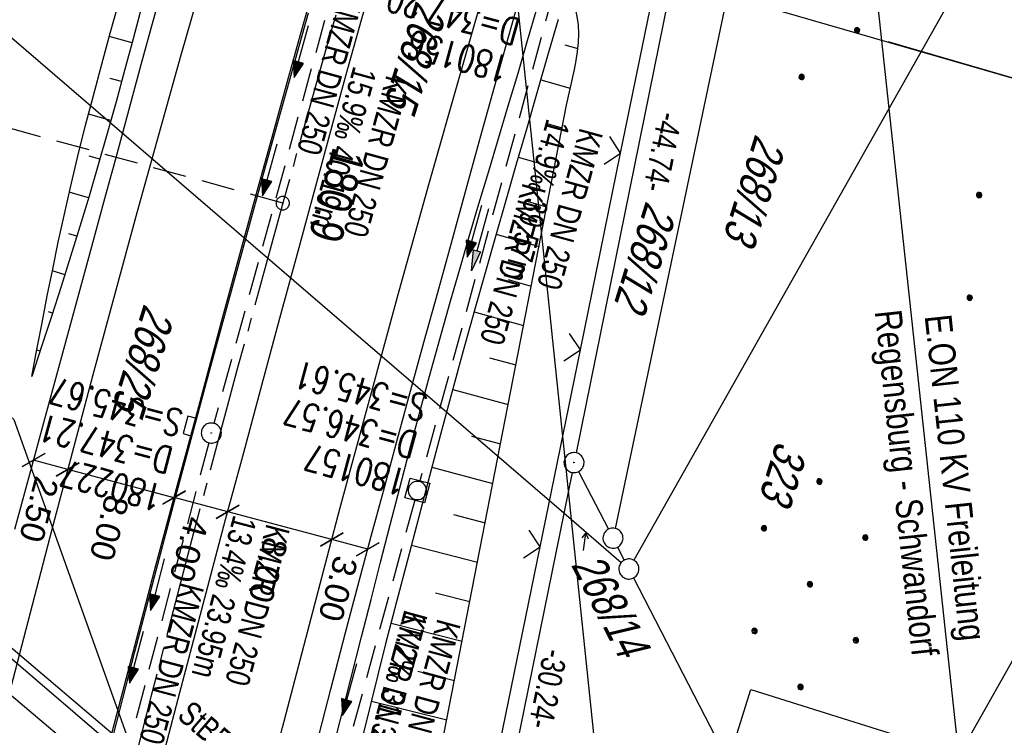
# Model space of a CAD drawing. Extents: x 507679 to 508175, y 445771 to 446563.
# Tile 7 of 43: x 507823 to 507896, y 445900 to 445953. Entities that reach past the tile are written whole.
import ezdxf

# ---------------------------------------------------------------- set-up
doc = ezdxf.new("R2010")
doc.units = 0
doc.header["$LTSCALE"] = 10
doc.header["$MEASUREMENT"] = 0
for name, pattern in [('ACHSE', [5.5, 4, -0.5, 0.5, -0.5]), ('AUSGEZOGEN', [0]), ('LT00', [0]), ('LT17', [0.15, 0.1, -0.05]), ('STRICHLINIE2', [0.375, 0.25, -0.125])]:
    doc.linetypes.add(name, pattern=pattern)
doc.layers.get('0').update_dxf_attribs({"linetype": 'LT00'})
for name, color, linetype in [('--EK_BW_TEXT_A', 20, 'LT00'), ('--EK_FBR', 250, 'LT00'), ('--EK_Halt-Pfeil', 4, 'LT00'), ('--EK_Haltung', 7, 'STRICHLINIE2'), ('--EK_Haltung-Text', 140, 'LT00'), ('--EK_Schacht-Text', 5, 'LT00'), ('--EK_ST-93-1', 30, 'LT17'), ('--EL_DFK_AB_L', 21, 'LT00'), ('--EL_DFK_AB_P', 7, 'LT00'), ('--EL_Halt-Pfeil', 4, 'LT00'), ('--EL_Haltung', 182, 'STRICHLINIE2'), ('--EL_Haltung-Text', 182, 'LT00'), ('-AX-093', 35, 'ACHSE'), ('-GRA-40O', 11, 'Continuous'), ('-ST-93-1', 250, 'LT00'), ('ABSTAND', 8, 'LT00'), ('BEMAßUNG', 255, 'Continuous'), ('DFK_AB_L', 21, 'LT00'), ('DFK_AB_P', 7, 'LT00'), ('DFK_FLUR_NR', 250, 'LT00'), ('DFK_FLURNR_PFEIL', 250, 'LT00'), ('DFK_GZPKT', 250, 'LT00'), ('DFK_KATASTER', 250, 'LT00'), ('DFK_NUTZUNG', 250, 'LT00'), ('PFEIL', 140, 'AUSGEZOGEN'), ('STROM_FREILTG', 80, 'STROMFREILEITUNG'), ('STROM_TEXT', 80, 'Continuous'), ('V128_AFBR_BAB', 250, 'LT00'), ('V128_BOESCH', 250, 'LT00'), ('V128_BOSCHUNG', 250, 'LT00'), ('V128_BR_KAPPE', 30, 'LT00'), ('V128_GRABEN', 250, 'LT00'), ('V128_H_BORD', 8, 'LT00'), ('V128_KA_MULD', 182, 'LT00'), ('V128_KA_PRUF', 182, 'LT00'), ('V128_LD_MARK', 250, 'LT00'), ('V128_SINKK', 182, 'LT00'), ('V128_ZAUN', 40, 'LT00')]:
    doc.layers.add(name, color=color, linetype=linetype)
doc.styles.add('Arial', font='ARIAL.TTF')
doc.styles.add('Beschrift', font='ARIAL.TTF')
doc.styles.add('Haltungsbeschriftung', font='ARIAL.TTF', dxfattribs={"width": 0.75})
doc.styles.add('schachtbeschriftung', font='romans.shx', dxfattribs={"width": 0.75, "height": 2})
doc.styles.get("Standard").update_dxf_attribs({"font": 'ARIAL.TTF'})
doc.styles.add('Strom', font='txt-alt.shx')
doc.styles.add('Versorgungsltg', font='ARIAL.TTF', dxfattribs={"width": 0.8, "height": 2})
doc.linetypes.add('STROMFREILEITUNG', pattern='A,12.7,-5.5,["xx",Strom,S=2.5,R=0,X=-2.6,Y=-0.85],-4.35', length=22.55)

# ---------------------------------------------------------------- blocks, each defined once
blk = doc.blocks.new('SYMB7060')
at = {"color": 0, "linetype": 'ByBlock'}
for p, q in [((-0.26, 0), (0, 0)), ((-0.08, 0.045), (0, 0)), ((0, 0), (-0.08, -0.045))]:
    blk.add_line(p, q, dxfattribs=at)
blk = doc.blocks.new('SYMB7010')
at = {"color": 0, "linetype": 'ByBlock'}
for points in [[(-0.031408, 0.499213), (-0.093728, 0.49134), (-0.15457, 0.475719), (-0.212975, 0.452595), (-0.268021, 0.422333), (-0.31884, 0.385411), (-0.36463, 0.342411), (-0.40467, 0.29401), (-0.438329, 0.240973), (-0.465074, 0.184136), (-0.484486, 0.124395), (-0.496256, 0.062692), (-0.5002, 0)], [(0.5002, 0), (0.496256, 0.062692), (0.484485, 0.124395), (0.465074, 0.184136), (0.438329, 0.240973), (0.40467, 0.29401), (0.36463, 0.342411), (0.31884, 0.385411), (0.268021, 0.422333), (0.212975, 0.452595), (0.15457, 0.475719), (0.093728, 0.49134), (0.031408, 0.499213), (-0.031408, 0.499213)], [(-0.5002, 0), (-0.496256, -0.062692), (-0.484486, -0.124395), (-0.465075, -0.184136), (-0.438329, -0.240973), (-0.404671, -0.29401), (-0.36463, -0.342411), (-0.31884, -0.385411), (-0.268021, -0.422333), (-0.212975, -0.452595), (-0.154571, -0.475719), (-0.093728, -0.49134), (-0.031408, -0.499213), (0.031408, -0.499213)], [(0.031408, -0.499213), (0.093728, -0.491341), (0.15457, -0.475719), (0.212975, -0.452595), (0.268021, -0.422333), (0.31884, -0.385411), (0.36463, -0.342411), (0.404671, -0.294011), (0.438329, -0.240974), (0.465075, -0.184136), (0.484486, -0.124395), (0.496256, -0.062692), (0.500201, 0)]]:
    blk.add_lwpolyline(points, dxfattribs=at)
blk = doc.blocks.new('Ackerland7')
at = {"layer": 'DFK_NUTZUNG', "color": 0, "linetype": 'ByBlock'}
for p, q in [((-4, 3.928), (-4, 3.67)), ((-3.95, 3.628), (-3.95, 3.97)), ((-3.9, 3.99), (-3.9, 3.607)), ((-3.85, 3.601), (-3.85, 3.997)), ((-3.8, 3.99), (-3.8, 3.607)), ((-3.75, 3.628), (-3.75, 3.97)), ((-3.7, 3.928), (-3.7, 3.67)), ((-3.65, 3.798), (-3.65, 3.8)), ((3.7, 3.929), (3.7, 3.671)), ((3.75, 3.629), (3.75, 3.971)), ((3.8, 3.992), (3.8, 3.608)), ((3.85, 3.602), (3.85, 3.998)), ((3.9, 3.992), (3.9, 3.608)), ((3.95, 3.629), (3.95, 3.971)), ((4, 3.929), (4, 3.671)), ((4.05, 3.799), (4.05, 3.801)), ((-7.85, 0.129), (-7.85, -0.129)), ((-7.8, -0.171), (-7.8, 0.171)), ((-7.75, 0.192), (-7.75, -0.192)), ((-7.7, -0.198), (-7.7, 0.198)), ((-7.65, 0.192), (-7.65, -0.192)), ((-7.6, -0.171), (-7.6, 0.171)), ((-7.55, 0.129), (-7.55, -0.129)), ((-7.5, -0.001), (-7.5, 0.001)), ((-0.15, 0.129), (-0.15, -0.129)), ((-0.1, -0.171), (-0.1, 0.171)), ((-0.05, 0.192), (-0.05, -0.192)), ((0, -0.198), (0, 0.198)), ((0.05, 0.192), (0.05, -0.192)), ((0.1, -0.171), (0.1, 0.171)), ((0.15, 0.129), (0.15, -0.129)), ((0.2, -0.001), (0.2, 0.001)), ((7.55, 0.129), (7.55, -0.129)), ((7.6, -0.171), (7.6, 0.171)), ((7.65, 0.192), (7.65, -0.192)), ((7.7, -0.198), (7.7, 0.198)), ((7.75, 0.192), (7.75, -0.192)), ((7.8, -0.171), (7.8, 0.171)), ((7.85, 0.129), (7.85, -0.129)), ((7.9, -0.001), (7.9, 0.001)), ((-4, -3.671), (-4, -3.929)), ((-3.95, -3.971), (-3.95, -3.629)), ((-3.9, -3.608), (-3.9, -3.992)), ((-3.85, -3.998), (-3.85, -3.602)), ((-3.8, -3.608), (-3.8, -3.992)), ((-3.75, -3.971), (-3.75, -3.629)), ((-3.7, -3.671), (-3.7, -3.929)), ((3.7, -3.671), (3.7, -3.929)), ((3.75, -3.971), (3.75, -3.629)), ((3.8, -3.608), (3.8, -3.992)), ((3.85, -3.998), (3.85, -3.602)), ((3.9, -3.608), (3.9, -3.992)), ((3.95, -3.971), (3.95, -3.629)), ((4, -3.671), (4, -3.929)), ((-3.65, -3.801), (-3.65, -3.799)), ((4.05, -3.801), (4.05, -3.799))]:
    blk.add_line(p, q, dxfattribs=at)
for points in [[(-3.65, 3.799), (-3.67, 3.886), (-3.725, 3.955), (-3.805, 3.994), (-3.894, 3.994), (-3.975, 3.955), (-4.03, 3.886), (-4.05, 3.799), (-4.03, 3.712), (-3.975, 3.642), (-3.894, 3.604), (-3.805, 3.604), (-3.725, 3.642), (-3.67, 3.712), (-3.65, 3.799)], [(4.05, 3.8), (4.03, 3.887), (3.975, 3.956), (3.894, 3.995), (3.805, 3.995), (3.725, 3.956), (3.67, 3.887), (3.65, 3.8), (3.67, 3.713), (3.725, 3.644), (3.805, 3.605), (3.894, 3.605), (3.975, 3.644), (4.03, 3.713), (4.05, 3.8)], [(-7.5, 0), (-7.52, 0.087), (-7.575, 0.156), (-7.655, 0.195), (-7.744, 0.195), (-7.825, 0.156), (-7.88, 0.087), (-7.9, 0)], [(0.2, 0), (0.18, 0.087), (0.125, 0.156), (0.045, 0.195), (-0.044, 0.195), (-0.125, 0.156), (-0.18, 0.087), (-0.2, 0)], [(-0.2, 0), (-0.18, -0.087), (-0.125, -0.156), (-0.044, -0.195), (0.045, -0.195), (0.125, -0.156), (0.18, -0.087), (0.2, 0)], [(7.9, 0), (7.88, 0.087), (7.825, 0.156), (7.744, 0.195), (7.655, 0.195), (7.575, 0.156), (7.52, 0.087), (7.5, 0)], [(7.5, 0), (7.52, -0.087), (7.575, -0.156), (7.655, -0.195), (7.744, -0.195), (7.825, -0.156), (7.88, -0.087), (7.9, 0)], [(-7.9, 0), (-7.88, -0.087), (-7.825, -0.156), (-7.744, -0.195), (-7.655, -0.195), (-7.575, -0.156), (-7.52, -0.087), (-7.5, 0)], [(-3.65, -3.8), (-3.67, -3.713), (-3.725, -3.644), (-3.805, -3.605), (-3.894, -3.605), (-3.975, -3.644), (-4.03, -3.713), (-4.05, -3.8), (-4.03, -3.887), (-3.975, -3.956), (-3.894, -3.995), (-3.805, -3.995), (-3.725, -3.956), (-3.67, -3.887), (-3.65, -3.8)], [(4.05, -3.8), (4.03, -3.713), (3.975, -3.644), (3.894, -3.605), (3.805, -3.605), (3.725, -3.644), (3.67, -3.713), (3.65, -3.8), (3.67, -3.887), (3.725, -3.956), (3.805, -3.995), (3.894, -3.995), (3.975, -3.956), (4.03, -3.887), (4.05, -3.8)]]:
    blk.add_lwpolyline(points, dxfattribs=at)
blk = doc.blocks.new('Ackerland3')
at = {"layer": 'DFK_NUTZUNG', "color": 0, "linetype": 'ByBlock'}
for p, q in [((-0.15, 2.662), (-0.15, 2.403)), ((-0.1, 2.362), (-0.1, 2.704)), ((-0.05, 2.724), (-0.05, 2.341)), ((0, 2.335), (0, 2.731)), ((0.05, 2.724), (0.05, 2.341)), ((0.1, 2.362), (0.1, 2.704)), ((0.15, 2.662), (0.15, 2.403)), ((0.2, 2.531), (0.2, 2.534)), ((-4, -1.137), (-4, -1.395)), ((-3.95, -1.437), (-3.95, -1.095)), ((-3.9, -1.075), (-3.9, -1.458)), ((-3.85, -1.464), (-3.85, -1.068)), ((-3.8, -1.075), (-3.8, -1.458)), ((-3.75, -1.437), (-3.75, -1.095)), ((-3.7, -1.137), (-3.7, -1.395)), ((-3.65, -1.268), (-3.65, -1.265)), ((3.7, -1.137), (3.7, -1.395)), ((3.75, -1.437), (3.75, -1.095)), ((3.8, -1.075), (3.8, -1.458)), ((3.85, -1.464), (3.85, -1.068)), ((3.9, -1.075), (3.9, -1.458)), ((3.95, -1.437), (3.95, -1.095)), ((4, -1.137), (4, -1.395)), ((4.05, -1.268), (4.05, -1.265))]:
    blk.add_line(p, q, dxfattribs=at)
for points in [[(0.2, 2.533), (0.18, 2.619), (0.125, 2.689), (0.045, 2.728), (-0.044, 2.728), (-0.125, 2.689), (-0.18, 2.619), (-0.2, 2.533), (-0.18, 2.446), (-0.125, 2.376), (-0.044, 2.338), (0.045, 2.338), (0.125, 2.376), (0.18, 2.446), (0.2, 2.533)], [(-3.65, -1.266), (-3.67, -1.18), (-3.725, -1.11), (-3.805, -1.071), (-3.894, -1.071), (-3.975, -1.11), (-4.03, -1.18), (-4.05, -1.266)], [(-4.05, -1.266), (-4.03, -1.353), (-3.975, -1.423), (-3.894, -1.461), (-3.805, -1.461), (-3.725, -1.423), (-3.67, -1.353), (-3.65, -1.266)], [(4.05, -1.266), (4.03, -1.18), (3.975, -1.11), (3.895, -1.071), (3.806, -1.071), (3.725, -1.11), (3.67, -1.18), (3.65, -1.266)], [(3.65, -1.266), (3.67, -1.353), (3.725, -1.423), (3.806, -1.461), (3.895, -1.461), (3.975, -1.423), (4.03, -1.353), (4.05, -1.266)]]:
    blk.add_lwpolyline(points, dxfattribs=at)
blk = doc.blocks.new('SYMB2')
at = {"color": 0, "linetype": 'ByBlock', "flags": 128}
for points in [[(-0.031395, 0.499013), (-0.093691, 0.491144), (-0.154509, 0.475528), (-0.21289, 0.452414), (-0.267913, 0.422164), (-0.318712, 0.385257), (-0.364484, 0.342274), (-0.404509, 0.293893), (-0.438154, 0.240877), (-0.464888, 0.184062), (-0.484292, 0.124345), (-0.496058, 0.062667), (-0.5, 0)], [(-0.5, 0), (-0.496058, -0.062667), (-0.484292, -0.124345), (-0.464888, -0.184062), (-0.438154, -0.240877), (-0.404509, -0.293893), (-0.364485, -0.342274), (-0.318712, -0.385257), (-0.267914, -0.422164), (-0.21289, -0.452414), (-0.154509, -0.475529), (-0.093691, -0.491144), (-0.031395, -0.499014), (0.031395, -0.499014)], [(0.5, 0), (0.496057, 0.062667), (0.484292, 0.124345), (0.464888, 0.184062), (0.438153, 0.240877), (0.404509, 0.293893), (0.364484, 0.342274), (0.318712, 0.385257), (0.267913, 0.422164), (0.21289, 0.452414), (0.154509, 0.475528), (0.093691, 0.491144), (0.031395, 0.499013), (-0.031395, 0.499013)], [(0.031395, -0.499014), (0.093691, -0.491144), (0.154509, -0.475529), (0.21289, -0.452414), (0.267914, -0.422164), (0.318712, -0.385257), (0.364485, -0.342274), (0.404509, -0.293893), (0.438154, -0.240877), (0.464889, -0.184062), (0.484292, -0.124345), (0.496058, -0.062667), (0.5, 0)]]:
    blk.add_lwpolyline(points, dxfattribs=at)
blk = doc.blocks.new('Pfreil3')
at = {"layer": 'PFEIL'}
blk.add_hatch(color=256, dxfattribs=at).paths.add_polyline_path([(-1.549, 0.273), (-1.549, -0.273), (0, 0)])
for p, q in [((-1.549, 0), (-4.831, 0)), ((-1.549, -0.273), (-1.549, 0.273)), ((-1.549, 0.273), (0, 0)), ((0, 0), (-1.549, -0.273))]:
    blk.add_line(p, q, dxfattribs=at)
blk = doc.blocks.new('SYMB0024')
at = {"color": 0, "linetype": 'ByBlock'}
for p, q in [((-0.5, 0.5), (0, 0)), ((0, 0), (0.5, 0.5))]:
    blk.add_line(p, q, dxfattribs=at)
blk = doc.blocks.new('SYMB0652')
at = {"color": 0, "linetype": 'ByBlock'}
blk.add_lwpolyline([(-0.15, -0.075), (0.15, -0.075), (0.15, 0.075), (-0.15, 0.075), (-0.15, -0.075)], dxfattribs=at)
blk = doc.blocks.new('SYMB0003')
at = {"color": 0, "linetype": 'ByBlock'}
for p, q in [((-0.015712, 0), (0.010166, 0.012015)), ((0, -0.021257), (-0.015712, 0)), ((0.010166, 0.012015), (0, -0.021257))]:
    blk.add_line(p, q, dxfattribs=at)
for points in [[(-0.031395, 0.499013), (-0.093691, 0.491144), (-0.154509, 0.475528), (-0.21289, 0.452414), (-0.267913, 0.422164), (-0.318712, 0.385257), (-0.364484, 0.342274), (-0.404509, 0.293893), (-0.438154, 0.240877), (-0.464888, 0.184062), (-0.484292, 0.124345), (-0.496058, 0.062667), (-0.5, 0)], [(0.5, 0), (0.496057, 0.062667), (0.484292, 0.124345), (0.464888, 0.184062), (0.438153, 0.240877), (0.404509, 0.293893), (0.364484, 0.342274), (0.318712, 0.385257), (0.267913, 0.422164), (0.21289, 0.452414), (0.154509, 0.475528), (0.093691, 0.491144), (0.031395, 0.499013), (-0.031395, 0.499013)], [(-0.5, 0), (-0.496058, -0.062667), (-0.484292, -0.124345), (-0.464888, -0.184062), (-0.438154, -0.240877), (-0.404509, -0.293893), (-0.364485, -0.342274), (-0.318712, -0.385257), (-0.267914, -0.422164), (-0.21289, -0.452414), (-0.154509, -0.475529), (-0.093691, -0.491144), (-0.031395, -0.499014), (0.031395, -0.499014)], [(0.031395, -0.499014), (0.093691, -0.491144), (0.154509, -0.475529), (0.21289, -0.452414), (0.267914, -0.422164), (0.318712, -0.385257), (0.364485, -0.342274), (0.404509, -0.293893), (0.438154, -0.240877), (0.464889, -0.184062), (0.484292, -0.124345), (0.496058, -0.062667), (0.5, 0)]]:
    blk.add_lwpolyline(points, dxfattribs=at)
blk = doc.blocks.new('SYMB1210')
at = {"color": 0, "linetype": 'ByBlock'}
blk.add_line((0.018815, -0.179014), (0.055623, -0.17119), dxfattribs=at)
for points in [[(-0.2, -0.2), (-0.2, 0.2), (0.2, 0.2), (0.2, -0.2), (-0.2, -0.2)], [(0.018815, 0.179014), (-0.018815, 0.179014), (-0.055623, 0.17119), (-0.09, 0.155885), (-0.120444, 0.133766), (-0.145623, 0.105801), (-0.164438, 0.073213), (-0.176067, 0.037424), (-0.18, 0)], [(-0.18, 0), (-0.176067, -0.037424), (-0.164438, -0.073213), (-0.145623, -0.105801), (-0.120444, -0.133766), (-0.09, -0.155885), (-0.055623, -0.17119), (-0.018815, -0.179014), (0.018815, -0.179014)], [(0.18, 0), (0.176067, 0.037424), (0.164438, 0.073213), (0.145623, 0.105801), (0.120444, 0.133766), (0.09, 0.155885), (0.055623, 0.17119), (0.018815, 0.179014)], [(0.055623, -0.17119), (0.09, -0.155885), (0.120444, -0.133766), (0.145623, -0.105801), (0.164438, -0.073213), (0.176067, -0.037424), (0.18, 0)]]:
    blk.add_lwpolyline(points, dxfattribs=at)
blk = doc.blocks.new('_Oblique')
at = {"color": 0, "linetype": 'ByBlock', "lineweight": -2}
blk.add_line((-0.5, -0.5), (0.5, 0.5), dxfattribs=at)
blk = doc.blocks.new('SYMB0070')
at = {"color": 0, "linetype": 'ByBlock'}
for p, q in [((-0.5, 0), (0.2, 0)), ((0.5, 0), (0.2, 0.1)), ((0.2, 0.1), (0.2, 0)), ((0.468, 0), (0.21, 0.086)), ((0.21, 0.086), (0.21, -0.086)), ((0.21, -0.086), (0.468, 0)), ((0.22, -0.072), (0.437, 0)), ((0.23, -0.058), (0.405, 0)), ((0.24, -0.045), (0.374, 0)), ((0.342, 0), (0.25, 0.031)), ((0.25, 0.031), (0.25, -0.031)), ((0.25, -0.031), (0.342, 0)), ((0.26, -0.017), (0.31, 0)), ((0.27, -0.003), (0.279, 0))]:
    blk.add_line(p, q, dxfattribs=at)
for points in [[(0.2, 0), (0.2, -0.1), (0.5, 0)], [(0.437, 0), (0.22, 0.072), (0.22, -0.072)], [(0.405, 0), (0.23, 0.058), (0.23, -0.058)], [(0.374, 0), (0.24, 0.045), (0.24, -0.045)], [(0.31, 0), (0.26, 0.017), (0.26, -0.017)], [(0.279, 0), (0.27, 0.003), (0.27, -0.003)]]:
    blk.add_lwpolyline(points, dxfattribs=at)

msp = doc.modelspace()

# ---------------------------------------------------------------- linework, layer by layer
at = {"layer": '--EK_BW_TEXT_A'}
msp.add_lwpolyline([(507897.876, 445896.708), (507885.002, 445855.611), (507864.457, 445862.047), (507877.33, 445903.144)], close=True, dxfattribs=at)
at = {"layer": '--EK_FBR'}
for points in [[(507822.381, 445915.11), (507823.496, 445919.225), (507824.615, 445923.339), (507825.737, 445927.452), (507826.859, 445931.565), (507827.981, 445935.678), (507829.101, 445939.792), (507830.007, 445943.127), (507830.912, 445946.461), (507831.82, 445949.795), (507832.731, 445953.129), (507833.648, 445956.46)], [(507844.915, 445899.011), (507845.977, 445903.159), (507847.055, 445907.304), (507848.017, 445910.949), (507848.99, 445914.59), (507849.972, 445918.23), (507850.961, 445921.867), (507851.955, 445925.503), (507852.952, 445929.138), (507853.951, 445932.773), (507855.049, 445936.769), (507856.148, 445940.764), (507857.251, 445944.759), (507858.36, 445948.752), (507859.477, 445952.742), (507860.604, 445956.73)]]:
    msp.add_lwpolyline(points, dxfattribs=at)
at = {"layer": '--EK_FBR', "color": 2}
for points in [[(507822.126, 445869.321), (507823.058, 445873.212), (507823.996, 445877.101), (507824.94, 445880.989), (507825.888, 445884.875), (507826.618, 445887.859), (507827.353, 445890.841), (507828.095, 445893.821), (507828.845, 445896.8), (507829.624, 445899.848), (507830.412, 445902.893), (507831.209, 445905.937), (507832.012, 445908.978), (507832.819, 445912.019), (507834.458, 445918.15), (507836.107, 445924.278), (507837.767, 445930.404), (507839.435, 445936.527), (507840.508, 445940.448), (507841.585, 445944.368), (507842.669, 445948.287), (507843.76, 445952.203), (507844.861, 445956.117)], [(507832.376, 445894.083), (507834.567, 445902.455), (507836.781, 445910.82), (507838.12, 445915.834), (507839.465, 445920.846), (507840.816, 445925.856), (507842.17, 445930.865), (507843.528, 445935.874), (507844.423, 445939.17), (507845.319, 445942.466), (507846.22, 445945.76), (507847.126, 445949.053), (507848.039, 445952.344), (507848.96, 445955.632)]]:
    msp.add_lwpolyline(points, dxfattribs=at)
at = {"layer": '--EK_Haltung'}
for p, q in [((507847.491, 445960.323), (507837.247, 445923.009)), ((507862.67, 445955.443), (507852.63, 445918.722)), ((507836.858, 445921.562), (507831.131, 445899.855)), ((507852.235, 445917.272), (507844.416, 445888.461))]:
    msp.add_line(p, q, dxfattribs=at)
at = {"layer": '--EK_Schacht-Text', "flags": 128}
msp.add_lwpolyline([(507801.204, 445915.94), (507813.864, 445930.796), (507822.293, 445923.292), (507830.94, 445899.13)], dxfattribs=at)
at = {"layer": '--EK_ST-93-1', "ltscale": 2.5}
msp.add_line((507842.383, 445939.451), (507803.807, 445950.027), dxfattribs=at)
at = {"layer": '--EL_DFK_AB_L'}
for p, q in [((507872.881, 445963.194), (507864.28, 445920.814)), ((507863.981, 445919.343), (507858.26, 445891.185))]:
    msp.add_line(p, q, dxfattribs=at)
at = {"layer": '--EL_Haltung'}
for p, q in [((507847.491, 445960.323), (507837.247, 445923.009)), ((507862.67, 445955.443), (507852.63, 445918.722)), ((507836.858, 445921.562), (507831.131, 445899.855)), ((507852.235, 445917.272), (507844.416, 445888.461))]:
    msp.add_line(p, q, dxfattribs=at)
at = {"layer": '-AX-093', "ltscale": 0.2}
msp.add_lwpolyline([(507864.233, 446012.817), (507860.404, 446000.662), (507856.652, 445988.484), (507852.976, 445976.282), (507849.376, 445964.057), (507845.854, 445951.81), (507842.408, 445939.541), (507839.04, 445927.251), (507835.748, 445914.939), (507832.534, 445902.608), (507829.398, 445890.256), (507828.556, 445886.886), (507827.358, 445882.044)], dxfattribs=at)
at = {"layer": '-GRA-40O'}
for p, q in [((507854.267, 445961.162), (507896.999, 445948.758)), ((507926.294, 445940.255), (507887.591, 445951.489))]:
    msp.add_line(p, q, dxfattribs=at)
at = {"layer": 'BEMAßUNG'}
for p, q in [((507826.33, 445919.575), (507823.782, 445920.252)), ((507834.276, 445917.463), (507826.33, 445919.575)), ((507838.275, 445916.403), (507834.277, 445917.465)), ((507846.049, 445914.337), (507838.275, 445916.403)), ((507848.733, 445913.624), (507846.049, 445914.337))]:
    msp.add_line(p, q, dxfattribs=at)
at = {"layer": 'DFK_AB_L'}
for p, q in [((507872.881, 445963.194), (507864.28, 445920.814)), ((507863.981, 445919.343), (507858.26, 445891.185))]:
    msp.add_line(p, q, dxfattribs=at)
at = {"layer": 'DFK_KATASTER'}
for p, q in [((507878.116, 445966.995), (507867.195, 445915.171)), ((507895.832, 445961.036), (507868.599, 445912.791)), ((507817.149, 445956.081), (507863.371, 445916.32)), ((507923.171, 445951.776), (507884.721, 445883.859)), ((507864.474, 445919.413), (507866.697, 445915.107)), ((507863.371, 445916.32), (507867.662, 445912.627)), ((507867.385, 445913.773), (507867.886, 445912.805)), ((507868.574, 445911.472), (507881.176, 445887.056)), ((507816.111, 445911.359), (507843.481, 445888.138)), ((507839.431, 445890.619), (507815.99, 445910.688))]:
    msp.add_line(p, q, dxfattribs=at)
at = {"layer": 'STROM_FREILTG', "ltscale": 0.05, "flags": 128}
for points in [[(507904.29, 445785.744), (507903.56, 445792.917), (507893.275, 445894.366), (507863.688, 446168.773), (507847.964, 446316.958), (507841.055, 446375.034)], [(507821.345, 446312.111), (507822.456, 446302.598), (507843.476, 446111.863), (507873.511, 445823.909), (507876.591, 445794.421)]]:
    msp.add_lwpolyline(points, dxfattribs=at)
at = {"layer": 'V128_AFBR_BAB'}
for points in [[(507822.381, 445915.11), (507823.496, 445919.225), (507824.615, 445923.339), (507825.737, 445927.452), (507826.859, 445931.565), (507827.981, 445935.678), (507829.101, 445939.792), (507830.007, 445943.127), (507830.912, 445946.461), (507831.82, 445949.795), (507832.731, 445953.129), (507833.648, 445956.46)], [(507844.915, 445899.011), (507845.977, 445903.159), (507847.055, 445907.304), (507848.017, 445910.949), (507848.99, 445914.59), (507849.972, 445918.23), (507850.961, 445921.867), (507851.955, 445925.503), (507852.952, 445929.138), (507853.951, 445932.773), (507855.049, 445936.769), (507856.148, 445940.764), (507857.251, 445944.759), (507858.36, 445948.752), (507859.477, 445952.742), (507860.604, 445956.73)]]:
    msp.add_lwpolyline(points, dxfattribs=at)
at = {"layer": 'V128_AFBR_BAB', "color": 0}
for points in [[(507822.126, 445869.321), (507823.058, 445873.212), (507823.996, 445877.101), (507824.94, 445880.989), (507825.888, 445884.875), (507826.618, 445887.859), (507827.353, 445890.841), (507828.095, 445893.821), (507828.845, 445896.8), (507829.624, 445899.848), (507830.412, 445902.893), (507831.209, 445905.937), (507832.012, 445908.978), (507832.819, 445912.019), (507834.458, 445918.15), (507836.107, 445924.278), (507837.767, 445930.404), (507839.435, 445936.527), (507840.508, 445940.448), (507841.585, 445944.368), (507842.669, 445948.287), (507843.76, 445952.203), (507844.861, 445956.117)], [(507832.376, 445894.083), (507834.567, 445902.455), (507836.781, 445910.82), (507838.12, 445915.834), (507839.465, 445920.846), (507840.816, 445925.856), (507842.17, 445930.865), (507843.528, 445935.874), (507844.423, 445939.17), (507845.319, 445942.466), (507846.22, 445945.76), (507847.126, 445949.053), (507848.039, 445952.344), (507848.96, 445955.632)]]:
    msp.add_lwpolyline(points, dxfattribs=at)
at = {"layer": 'V128_BOESCH'}
for points in [[(507851.195, 445883.302), (507863.578, 445946.762), (507863.716, 445947.425), (507863.866, 445948.09), (507864.018, 445948.758), (507864.163, 445949.427), (507864.292, 445950.096), (507864.395, 445950.765), (507864.464, 445951.432), (507864.488, 445952.098), (507864.459, 445952.76), (507864.377, 445953.385), (507864.249, 445954.007), (507864.088, 445954.628), (507863.904, 445955.247), (507863.709, 445955.865)], [(507823.639, 445926.508), (507824.023, 445928.515), (507824.41, 445930.52), (507824.803, 445932.525), (507825.205, 445934.527), (507825.62, 445936.526), (507826.051, 445938.521), (507826.5, 445940.512), (507827.055, 445942.846), (507827.636, 445945.173), (507828.24, 445947.496), (507828.863, 445949.813), (507829.5, 445952.127), (507830.149, 445954.439)], [(507831.844, 445954.077), (507831.213, 445951.719), (507830.578, 445949.362), (507829.936, 445947.007), (507829.282, 445944.656), (507828.613, 445942.309), (507827.926, 445939.967), (507827.243, 445937.714), (507826.543, 445935.467), (507825.829, 445933.224), (507825.105, 445930.983), (507824.374, 445928.745), (507823.639, 445926.508)]]:
    msp.add_lwpolyline(points, dxfattribs=at)
at = {"layer": 'V128_BOSCHUNG'}
for p, q in [((507831.134, 445951.425), (507829.432, 445951.882)), ((507863.447, 445951.261), (507864.421, 445950.983)), ((507830.351, 445948.524), (507829.496, 445948.759)), ((507861.642, 445948.655), (507863.851, 445948.026)), ((507829.553, 445945.626), (507827.874, 445946.099)), ((507862.028, 445945.426), (507863.249, 445945.078)), ((507828.736, 445942.734), (507827.938, 445942.964)), ((507859.972, 445942.893), (507862.673, 445942.123)), ((507827.891, 445939.851), (507826.446, 445940.277)), ((507860.617, 445939.589), (507862.096, 445939.168)), ((507827.014, 445936.973), (507826.405, 445937.16)), ((507858.309, 445937.127), (507861.52, 445936.213)), ((507826.112, 445934.107), (507825.18, 445934.401)), ((507859.215, 445933.75), (507860.943, 445933.258)), ((507825.191, 445931.248), (507824.89, 445931.345)), ((507856.673, 445931.346), (507860.368, 445930.312)), ((507824.259, 445928.397), (507824.015, 445928.475)), ((507857.832, 445927.908), (507859.794, 445927.368)), ((507855.077, 445925.544), (507859.22, 445924.426)), ((507856.47, 445922.06), (507858.644, 445921.474)), ((507853.523, 445919.748), (507858.068, 445918.522)), ((507855.123, 445916.209), (507857.493, 445915.58)), ((507851.989, 445913.927), (507856.92, 445912.64)), ((507853.787, 445910.358), (507856.346, 445909.701)), ((507850.469, 445908.101), (507855.773, 445906.762)), ((507852.463, 445904.504), (507855.2, 445903.824)), ((507849.002, 445902.262), (507854.626, 445900.887))]:
    msp.add_line(p, q, dxfattribs=at)
at = {"layer": 'V128_BR_KAPPE'}
msp.add_lwpolyline([(507853.843, 445875.596), (507850.025, 445878.875), (507846.206, 445882.154), (507842.385, 445885.43), (507838.561, 445888.703), (507834.733, 445891.972), (507830.901, 445895.235), (507827.003, 445898.544), (507823.099, 445901.848), (507819.192, 445905.146), (507815.282, 445908.442), (507811.37, 445911.735), (507807.457, 445915.027)], dxfattribs=at)
at = {"layer": 'V128_GRABEN'}
for points in [[(507845.88, 445897.672), (507846.673, 445900.807), (507847.469, 445903.941), (507848.268, 445907.075), (507848.978, 445909.859), (507849.689, 445912.643), (507850.405, 445915.426), (507851.126, 445918.208), (507851.854, 445920.987), (507852.593, 445923.764), (507853.344, 445926.537), (507854.108, 445929.306), (507854.889, 445932.07), (507855.595, 445934.514), (507856.311, 445936.955), (507857.036, 445939.394), (507857.766, 445941.832), (507858.497, 445944.269), (507859.226, 445946.707), (507859.951, 445949.146), (507860.669, 445951.588), (507861.375, 445954.033)], [(507862.939, 445953.161), (507862.163, 445950.458), (507861.382, 445947.757), (507860.599, 445945.057), (507859.817, 445942.357), (507859.036, 445939.656), (507858.26, 445936.954), (507857.49, 445934.251), (507856.728, 445931.545), (507855.865, 445928.429), (507855.013, 445925.31), (507854.173, 445922.188), (507853.341, 445919.064), (507852.516, 445915.937), (507851.696, 445912.809), (507850.88, 445909.68), (507850.066, 445906.551), (507844.398, 445883.704)]]:
    msp.add_lwpolyline(points, dxfattribs=at)
at = {"layer": 'V128_H_BORD'}
msp.add_lwpolyline([(507816.766, 445845.86), (507818.111, 445851.74), (507819.475, 445857.615), (507820.856, 445863.487), (507822.252, 445869.355), (507823.722, 445875.464), (507825.208, 445881.569), (507826.712, 445887.67), (507828.235, 445893.766), (507829.777, 445899.857), (507831.341, 445905.943), (507832.926, 445912.023), (507834.224, 445916.934), (507835.536, 445921.841), (507836.86, 445926.744), (507838.196, 445931.645), (507839.541, 445936.543), (507841.12, 445942.248), (507842.712, 445947.95), (507844.317, 445953.647)], dxfattribs=at)
at = {"layer": 'V128_LD_MARK'}
for points in [[(507853.606, 446013.149), (507850.407, 446003.007), (507847.261, 445992.848), (507844.169, 445982.673), (507841.131, 445972.483), (507838.149, 445962.276), (507834.785, 445950.507), (507831.495, 445938.717), (507828.278, 445926.906), (507825.135, 445915.076), (507822.064, 445903.227), (507820.322, 445896.368), (507818.605, 445889.503), (507816.914, 445882.632), (507815.25, 445875.754), (507813.613, 445868.87), (507812.005, 445861.979), (507810.425, 445855.082), (507808.876, 445848.178), (507807.497, 445841.909), (507806.141, 445835.636), (507804.808, 445829.357), (507803.497, 445823.075), (507802.386, 445817.667)], [(507828.582, 445842.937), (507830.429, 445851.162), (507832.318, 445859.378), (507834.248, 445867.584), (507836.22, 445875.781), (507838.231, 445883.969), (507840.282, 445892.147), (507842.37, 445900.317), (507844.496, 445908.477), (507846.657, 445916.628), (507848.854, 445924.769), (507851.085, 445932.902), (507853.35, 445941.026), (507855.647, 445949.14), (507857.976, 445957.246), (507861.042, 445967.746), (507864.161, 445978.23), (507867.332, 445988.698), (507870.557, 445999.149), (507873.836, 446009.583)]]:
    msp.add_lwpolyline(points, dxfattribs=at)
at = {"layer": 'V128_ZAUN'}
for p, q in [((507867.612, 445943.184), (507870.619, 445957.88)), ((507864.606, 445928.488), (507867.612, 445943.184)), ((507861.599, 445913.793), (507864.606, 445928.488)), ((507858.592, 445899.097), (507861.599, 445913.793))]:
    msp.add_line(p, q, dxfattribs=at)

# ---------------------------------------------------------------- block references
at = {"layer": '--EK_Halt-Pfeil', "yscale": 4, "zscale": 4}
for p, xscale, rotation in [((507841.405, 445941.931), 4.000000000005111, 254.6493100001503), ((507856.685, 445937.347), 4.000000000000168, 254.7096700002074), ((507833.027, 445910.965), 3.999999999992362, 255.220770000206), ((507847.361, 445903.131), 4.00000000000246, 254.8160200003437)]:
    msp.add_blockref('SYMB0070', p, dxfattribs=dict(at, xscale=xscale, rotation=rotation))
at = {"layer": '--EL_DFK_AB_P', "xscale": 1.500000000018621, "yscale": 1.5, "zscale": 1.5, "rotation": 264.7377099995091}
msp.add_blockref('SYMB0003', (507864.131, 445920.08), dxfattribs=at)
at = {"layer": '--EL_Halt-Pfeil', "yscale": 4, "zscale": 4}
for p, xscale, rotation in [((507843.756, 445950.758), 4.000000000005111, 254.6493100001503), ((507856.685, 445937.347), 4.000000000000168, 254.7096700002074), ((507831.439, 445905.538), 3.999999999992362, 255.220770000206), ((507847.361, 445903.131), 4.00000000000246, 254.8160200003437)]:
    msp.add_blockref('SYMB0070', p, dxfattribs=dict(at, xscale=xscale, rotation=rotation))
at = {"layer": '-ST-93-1', "rotation": 274.1956499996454}
msp.add_blockref('SYMB2', (507842.383, 445939.451), dxfattribs=at)
at = {"layer": 'BEMAßUNG', "xscale": 1.4, "yscale": 1.4, "zscale": 1.4}
for p, rotation in [((507823.782, 445920.252), 165.1193801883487), ((507826.33, 445919.575), 165.1193801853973), ((507826.33, 445919.575), 345.1193801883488), ((507834.277, 445917.465), 165.119380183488), ((507834.276, 445917.463), 345.1193801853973), ((507838.275, 445916.403), 165.1193801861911), ((507838.275, 445916.403), 345.119380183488), ((507846.049, 445914.337), 165.1193801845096), ((507846.049, 445914.337), 345.1193801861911), ((507848.733, 445913.624), 345.1193801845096)]:
    msp.add_blockref('_Oblique', p, dxfattribs=dict(at, rotation=rotation))
at = {"layer": 'DFK_AB_P', "xscale": 1.500000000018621, "yscale": 1.5, "zscale": 1.5, "rotation": 264.7377099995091}
msp.add_blockref('SYMB0003', (507864.131, 445920.08), dxfattribs=at)
at = {"layer": 'DFK_FLURNR_PFEIL', "xscale": 5, "yscale": 5, "zscale": 5, "rotation": 82.09307000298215}
msp.add_blockref('SYMB7060', (507865.011, 445914.818), dxfattribs=at)
at = {"layer": 'DFK_GZPKT', "xscale": 1.500000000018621, "yscale": 1.5, "zscale": 1.5, "rotation": 264.7377099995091}
for p in [(507867.041, 445914.44), (507868.23, 445912.139)]:
    msp.add_blockref('SYMB7010', p, dxfattribs=at)
at = {"layer": 'DFK_NUTZUNG', "rotation": 264.7376999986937}
for name, p in [('Ackerland3', (507882.739, 445952.585)), ('Ackerland7', (507897.814, 445935.87)), ('Ackerland7', (507881.745, 445911.003))]:
    msp.add_blockref(name, p, dxfattribs=at)
at = {"layer": 'PFEIL', "rotation": 254.3995311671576}
msp.add_blockref('Pfreil3', (507856.473, 445934.397), dxfattribs=at)
at = {"layer": 'V128_KA_MULD', "xscale": 3.800000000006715, "yscale": 3.799999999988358, "zscale": 3.8, "rotation": 255.3172276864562}
msp.add_blockref('SYMB1210', (507852.432, 445917.998), dxfattribs=at)
at = {"layer": 'V128_KA_PRUF', "xscale": 1.499999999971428, "yscale": 1.5, "zscale": 1.5, "rotation": 252.6066100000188}
msp.add_blockref('SYMB0003', (507837.049, 445922.288), dxfattribs=at)
at = {"layer": 'V128_SINKK', "xscale": 4.499999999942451, "yscale": 4.500000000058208, "zscale": 4.5, "rotation": 74.84112447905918}
msp.add_blockref('SYMB0652', (507835.457, 445922.806), dxfattribs=at)
at = {"layer": 'V128_ZAUN', "xscale": 2.099999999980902, "yscale": 2.099999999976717, "zscale": 2.1, "rotation": 78.43584999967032}
for p in [(507867.612, 445943.184), (507864.606, 445928.488), (507861.599, 445913.793)]:
    msp.add_blockref('SYMB0024', p, dxfattribs=at)

# ---------------------------------------------------------------- texts
at = {"layer": '--EK_Haltung-Text', "style": 'Haltungsbeschriftung', "width": 0.75}
for s, rotation, p in [('15.9‰ 40.19m', -105.35069, (507847.676, 445949.742)), ('KMZR DN 250', -105.35069, (507850.144, 445949.064)), ('14.9‰ 39.57m', -105.29033, (507862.111, 445945.818)), ('KMZR DN 250', -105.29033, (507864.58, 445945.142)), ('13.4‰ 23.95m', -104.77923, (507838.714, 445916.235)), ('KMZR DN 250', -104.77923, (507841.189, 445915.583)), ('17.2‰ 31.36m', -105.18398, (507851.482, 445909.164)), ('KMZR DN 250', -105.18398, (507853.953, 445908.493)), ('StBR DN 600', -40.62476, (507834.419, 445901.058))]:
    msp.add_text(s, height=1.8, rotation=rotation, dxfattribs=at).set_placement(p)
at = {"layer": '--EK_Schacht-Text', "style": 'schachtbeschriftung', "width": 0.75}
for s, rotation, p in [('D=347.20', -195.29033, (507860.222, 445953.129)), ('180156', -195.29033, (507859.463, 445950.35)), ('S=345.61', -195.18398, (507853.317, 445925.072)), ('S=345.67', -194.77924, (507835.047, 445923.935)), ('D=346.57', -195.18398, (507852.562, 445922.292)), ('D=347.21', -194.77924, (507834.312, 445921.151)), ('180157', -195.18398, (507851.808, 445919.513)), ('180227', -194.77924, (507833.577, 445918.367))]:
    msp.add_text(s, height=2, rotation=rotation, dxfattribs=at).set_placement(p)
at = {"layer": '--EL_Haltung-Text', "style": 'Haltungsbeschriftung', "width": 0.75}
for rotation, p in [(-105.35069, (507846.673, 445955.198)), (-105.29033, (507860.318, 445941.023)), (-104.77923, (507834.786, 445911.216)), (-105.18398, (507851.482, 445909.164))]:
    msp.add_text('KMZR DN 250', height=1.8, rotation=rotation, dxfattribs=at).set_placement(p)
at = {"layer": '-ST-93-1', "style": 'Beschrift', "width": 0.8}
msp.add_text('  180.9', height=2.5, rotation=-105.50539, dxfattribs=at).set_placement((507846.578, 445945.217))
at = {"layer": 'ABSTAND', "width": 0.75}
for s, p in [(' -44.74-', (507870.578, 445946.862)), (' -30.24-', (507862.008, 445906.785))]:
    msp.add_text(s, height=1.8, rotation=-101.47467, dxfattribs=at).set_placement(p)
at = {"layer": 'BEMAßUNG', "char_height": 1.8, "attachment_point": 5, "rotation": 255.11938, "style": 'Arial'}
for s, insert in [('\\A1;2.50', (507824.17, 445916.579)), ('\\A1;8.00', (507829.421, 445915.198)), ('\\A1;4.00', (507835.387, 445913.583)), ('\\A1;8.00', (507841.283, 445912.051)), ('\\A1;3.00', (507846.509, 445910.661))]:
    msp.add_mtext(s, dxfattribs=dict(at, insert=insert))
at = {"layer": 'DFK_FLUR_NR', "oblique": 13.754, "width": 0.75}
for s, rotation, p in [('268/15', 252.6066, (507852.35, 445954.638)), ('268/13', 252.6066, (507877.682, 445944.672)), ('268/12', 252.6066, (507869.515, 445939.674)), ('268/25', 252.6066, (507832.036, 445932.003)), ('323', 252.6066, (507879.277, 445921.787)), ('268/14', -62.77984, (507863.878, 445912.468))]:
    msp.add_text(s, height=2.5, rotation=rotation, dxfattribs=at).set_placement(p)
at = {"layer": 'STROM_TEXT', "insert": (507890.491, 445918.733), "char_height": 2, "attachment_point": 5, "rotation": 276.1527, "line_spacing_factor": 1.1, "style": 'Versorgungsltg'}
msp.add_mtext('E.ON 110 KV Freileitung\\PRegensburg - Schwandorf', dxfattribs=at)

doc.saveas('drawing.dxf')
